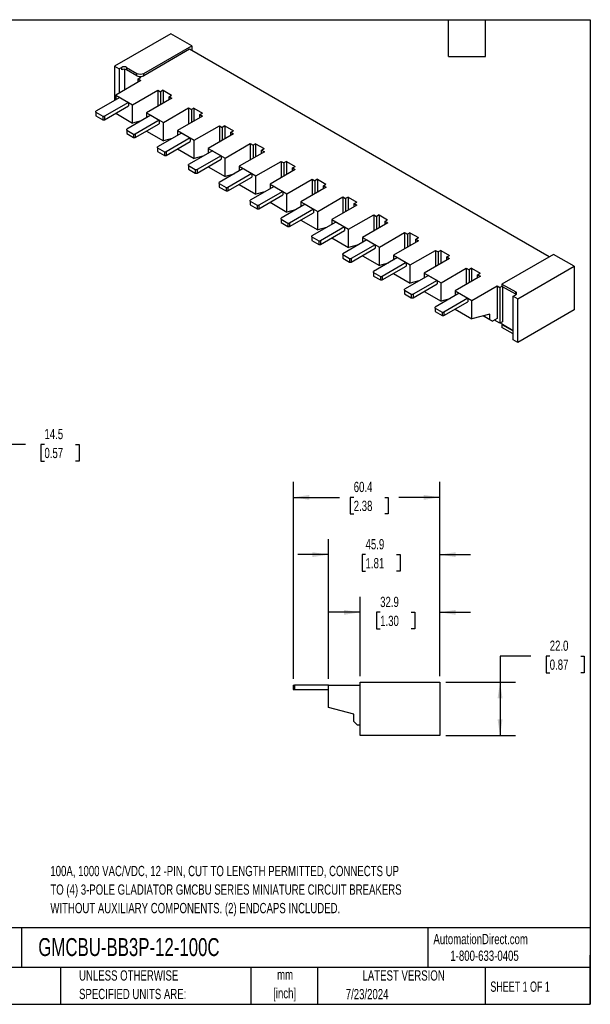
# Model space of a CAD drawing. Header units: millimetres. Extents: x 13 to 546, y 13 to 419.
# Tile 2 of 2: x 311 to 546, y 13 to 419. Entities that reach past the tile are written whole.
import ezdxf

# ---------------------------------------------------------------- set-up
doc = ezdxf.new("R2010")
doc.units = ezdxf.units.MM
doc.header["$LTSCALE"] = 2
doc.layers.add('DIMENSIONS', color=140, linetype='Continuous', lineweight=25)
doc.layers.add('TEXT', color=140, linetype='Continuous', lineweight=25)
doc.styles.add('SLDTEXTSTYLE0', font='TXT', dxfattribs={"width": 0.7})
doc.styles.add('SLDTEXTSTYLE1', font='TXT', dxfattribs={"width": 0.65})
doc.dimstyles.new('SLDDIMSTYLE0', dxfattribs={"dimtxt": 4.316016, "dimasz": 6.604, "dimexe": 0, "dimexo": 0.0625, "dimgap": 1.079004, "dimtad": 0, "dimtih": 1, "dimtoh": 1, "dimrnd": 1e-09, "dimzin": 12, "dimdsep": 46, "dimtxsty": 'SLDTEXTSTYLE0', "dimsah": 1, "dimcen": 0.09, "dimadec": 0, "dimazin": 3, "dimtfac": 1, "dimtofl": 0, "dimtmove": 0, "dimatfit": 3, "dimfxl": 0, "dimfrac": 2, "dimtolj": 1, "dimtzin": 12, "dimarcsym": 0})
doc.dimstyles.new('SLDDIMSTYLE1', dxfattribs={"dimtxt": 4.316016, "dimasz": 6.604, "dimexe": 0, "dimexo": 0.0625, "dimgap": 1.079004, "dimtad": 0, "dimtih": 1, "dimtoh": 1, "dimrnd": 1e-09, "dimzin": 4, "dimdsep": 46, "dimtxsty": 'SLDTEXTSTYLE0', "dimsah": 1, "dimcen": 0.09, "dimadec": 0, "dimazin": 1, "dimtfac": 1, "dimtofl": 0, "dimtmove": 0, "dimatfit": 3, "dimfxl": 0, "dimfrac": 2, "dimtolj": 1, "dimtzin": 12, "dimarcsym": 0})
doc.dimstyles.new('SLDDIMSTYLE2', dxfattribs={"dimtxt": 4.316016, "dimasz": 6.604, "dimexe": 0, "dimexo": 0.0625, "dimgap": 1.079004, "dimtad": 0, "dimtih": 1, "dimtoh": 1, "dimrnd": 1e-09, "dimzin": 12, "dimdsep": 46, "dimtxsty": 'SLDTEXTSTYLE0', "dimsah": 1, "dimcen": 0.09, "dimadec": 0, "dimazin": 3, "dimtfac": 1, "dimtmove": 0, "dimatfit": 0, "dimfxl": 0, "dimfrac": 2, "dimtolj": 1, "dimtzin": 12, "dimarcsym": 0})

# ---------------------------------------------------------------- blocks, each defined once
blk = doc.blocks.new('_D_1')
at = {"layer": 'DIMENSIONS'}
for p, q in [((521.57, 156.41), (508.87, 156.41)), ((508.87, 156.41), (508.87, 145.66)), ((529.36, 156.41), (527.91, 156.41)), ((527.91, 156.41), (527.91, 149.55)), ((542.18, 156.41), (543.63, 156.41)), ((543.63, 156.41), (543.63, 149.55)), ((527.91, 149.55), (529.36, 149.55)), ((543.63, 149.55), (542.18, 149.55)), ((486.55, 145.66), (515.22, 145.66)), ((508.87, 145.66), (508.87, 123.66)), ((486.55, 123.66), (515.22, 123.66))]:
    blk.add_line(p, q, dxfattribs=at)
for points in [[(508.87, 145.66), (507.86, 139.05), (509.89, 139.05)], [(508.87, 123.66), (509.89, 130.26), (507.86, 130.26)]]:
    blk.add_solid(points, dxfattribs=at)
at = {"layer": 'DIMENSIONS', "char_height": 4.233, "attachment_point": 1, "style": 'SLDTEXTSTYLE0'}
for s, insert in [('22.0', (529.36, 162.83)), ('0.87', (529.36, 155.01))]:
    blk.add_mtext(s, dxfattribs=dict(at, insert=insert))
blk = doc.blocks.new('_D_2')
at = {"layer": 'DIMENSIONS'}
for p, q in [((451.11, 148.2), (451.11, 180.84)), ((484.01, 148.2), (484.01, 180.84)), ((451.11, 174.49), (438.41, 174.49)), ((459.42, 174.49), (457.97, 174.49)), ((457.97, 174.49), (457.97, 167.63)), ((472.25, 174.49), (473.7, 174.49)), ((473.7, 174.49), (473.7, 167.63)), ((484.01, 174.49), (496.71, 174.49)), ((457.97, 167.63), (459.42, 167.63)), ((473.7, 167.63), (472.25, 167.63))]:
    blk.add_line(p, q, dxfattribs=at)
for points in [[(451.11, 174.49), (444.5, 175.5), (444.5, 173.47)], [(484.01, 174.49), (490.61, 173.47), (490.61, 175.5)]]:
    blk.add_solid(points, dxfattribs=at)
at = {"layer": 'DIMENSIONS', "char_height": 4.233, "attachment_point": 1, "style": 'SLDTEXTSTYLE0'}
for s, insert in [('32.9', (459.42, 180.91)), ('1.30', (459.42, 173.09))]:
    blk.add_mtext(s, dxfattribs=dict(at, insert=insert))
blk = doc.blocks.new('_D_3')
at = {"layer": 'DIMENSIONS'}
for p, q in [((438.11, 147), (438.11, 204.65)), ((484.01, 148.2), (484.01, 204.65)), ((438.11, 198.3), (425.41, 198.3)), ((453.4, 198.3), (451.95, 198.3)), ((451.95, 198.3), (451.95, 191.44)), ((466.22, 198.3), (467.67, 198.3)), ((467.67, 198.3), (467.67, 191.44)), ((484.01, 198.3), (496.71, 198.3)), ((451.95, 191.44), (453.4, 191.44)), ((467.67, 191.44), (466.22, 191.44))]:
    blk.add_line(p, q, dxfattribs=at)
for points in [[(438.11, 198.3), (431.5, 199.32), (431.5, 197.29)], [(484.01, 198.3), (490.61, 197.29), (490.61, 199.32)]]:
    blk.add_solid(points, dxfattribs=at)
at = {"layer": 'DIMENSIONS', "char_height": 4.233, "attachment_point": 1, "style": 'SLDTEXTSTYLE0'}
for s, insert in [('45.9', (453.4, 204.73)), ('1.81', (453.4, 196.9))]:
    blk.add_mtext(s, dxfattribs=dict(at, insert=insert))
blk = doc.blocks.new('_D_4')
at = {"layer": 'DIMENSIONS'}
for p, q in [((423.61, 146.99), (423.61, 228.29)), ((484.01, 148.2), (484.01, 228.29)), ((423.61, 221.94), (442.66, 221.94)), ((448.51, 221.94), (447.06, 221.94)), ((447.06, 221.94), (447.06, 215.08)), ((461.33, 221.94), (462.78, 221.94)), ((462.78, 221.94), (462.78, 215.08)), ((484.01, 221.94), (467.18, 221.94)), ((447.06, 215.08), (448.51, 215.08)), ((462.78, 215.08), (461.33, 215.08))]:
    blk.add_line(p, q, dxfattribs=at)
for points in [[(423.61, 221.94), (430.21, 220.92), (430.21, 222.95)], [(484.01, 221.94), (477.4, 222.95), (477.4, 220.92)]]:
    blk.add_solid(points, dxfattribs=at)
at = {"layer": 'DIMENSIONS', "char_height": 4.233, "attachment_point": 1, "style": 'SLDTEXTSTYLE0'}
for s, insert in [('60.4', (448.51, 228.36)), ('2.38', (448.51, 220.53))]:
    blk.add_mtext(s, dxfattribs=dict(at, insert=insert))
blk = doc.blocks.new('_D_5')
at = {"layer": 'DIMENSIONS'}
for p, q in [((300.47, 272.76), (300.47, 285.46)), ((276.31, 272.76), (306.82, 272.76)), ((273.41, 258.26), (306.82, 258.26)), ((300.47, 243.78), (300.47, 258.26)), ((313.17, 243.78), (300.47, 243.78)), ((320.95, 243.78), (319.5, 243.78)), ((319.5, 243.78), (319.5, 236.92)), ((333.78, 243.78), (335.23, 243.78)), ((335.23, 243.78), (335.23, 236.92)), ((319.5, 236.92), (320.95, 236.92)), ((335.23, 236.92), (333.78, 236.92))]:
    blk.add_line(p, q, dxfattribs=at)
for points in [[(300.47, 272.76), (301.48, 279.37), (299.45, 279.37)], [(300.47, 258.26), (299.45, 251.66), (301.48, 251.66)]]:
    blk.add_solid(points, dxfattribs=at)
at = {"layer": 'DIMENSIONS', "char_height": 4.233, "attachment_point": 1, "style": 'SLDTEXTSTYLE0'}
for s, insert in [('14.5', (320.95, 250.2)), ('0.57', (320.95, 242.38))]:
    blk.add_mtext(s, dxfattribs=dict(at, insert=insert))

msp = doc.modelspace()

# ---------------------------------------------------------------- linework, layer by layer
for p, q in [((373.127, 413.318), (349.864, 399.888)), ((381.683, 408.379), (373.127, 413.318)), ((361.884, 396.949), (381.683, 408.379)), ((380.835, 406.909), (361.884, 395.969)), ((529.186, 321.268), (380.835, 406.909)), ((381.683, 408.379), (381.683, 406.419)), ((349.864, 399.888), (351.773, 398.786)), ((349.864, 399.888), (349.864, 385.756)), ((352.834, 399.398), (351.773, 398.786)), ((351.773, 398.786), (351.773, 388.825)), ((352.834, 398.418), (352.834, 399.398)), ((354.036, 398.646), (354.036, 390.132)), ((354.813, 399.398), (359.056, 396.949)), ((354.813, 399.398), (354.813, 398.418)), ((359.056, 395.969), (354.813, 398.418)), ((359.056, 395.969), (359.056, 396.949)), ((359.622, 394.663), (360.682, 395.275)), ((359.622, 394.663), (360.753, 394.01)), ((359.622, 393.357), (359.622, 394.663)), ((360.013, 395.661), (360.682, 395.275)), ((361.884, 395.969), (361.884, 396.949)), ((360.753, 394.01), (350.359, 388.009)), ((352.056, 387.021), (342.156, 381.306)), ((350.359, 388.009), (357.288, 384.009)), ((350.359, 388.009), (350.359, 386.042)), ((352.056, 387.021), (355.591, 384.98)), ((357.288, 384.009), (367.683, 390.009)), ((373.481, 386.662), (363.087, 380.661)), ((367.683, 390.009), (368.814, 389.356)), ((367.683, 390.009), (367.683, 383.315)), ((369.875, 389.968), (368.814, 389.356)), ((368.814, 389.356), (368.814, 383.968)), ((369.875, 389.968), (373.41, 387.927)), ((369.875, 389.968), (369.875, 384.58)), ((372.35, 387.315), (373.41, 387.927)), ((372.35, 387.315), (373.481, 386.662)), ((372.35, 386.009), (372.35, 387.315)), ((355.591, 384.98), (345.692, 379.265)), ((345.692, 377.795), (355.591, 383.51)), ((355.591, 384.98), (355.591, 383.51)), ((357.288, 376.456), (357.288, 384.009)), ((370.016, 376.661), (380.411, 382.662)), ((380.411, 382.662), (381.542, 382.008)), ((380.411, 382.662), (380.411, 375.967)), ((382.603, 382.621), (381.542, 382.008)), ((382.603, 382.621), (386.138, 380.58)), ((382.603, 382.621), (382.603, 377.232)), ((342.156, 380.898), (342.156, 381.306)), ((342.156, 380.898), (344.984, 379.265)), ((342.156, 380.898), (342.156, 379.428)), ((342.156, 379.428), (344.984, 377.795)), ((344.984, 379.265), (344.984, 377.795)), ((344.984, 379.265), (345.692, 379.265)), ((345.692, 379.265), (345.692, 377.795)), ((350.359, 380.49), (350.359, 380.456)), ((350.359, 380.456), (357.288, 376.456)), ((364.784, 379.674), (354.884, 373.959)), ((363.087, 380.661), (370.016, 376.661)), ((363.087, 380.661), (363.087, 378.694)), ((364.784, 379.674), (368.319, 377.633)), ((386.209, 379.314), (375.814, 373.314)), ((381.542, 382.008), (381.542, 376.62)), ((385.078, 379.967), (386.138, 380.58)), ((385.078, 379.967), (386.209, 379.314)), ((385.078, 378.661), (385.078, 379.967)), ((344.984, 377.795), (345.692, 377.795)), ((354.884, 373.55), (354.884, 373.959)), ((360.873, 377.416), (357.288, 376.456)), ((368.319, 377.633), (358.42, 371.918)), ((358.42, 370.448), (368.319, 376.163)), ((368.319, 377.633), (368.319, 376.163)), ((370.016, 369.108), (370.016, 376.661)), ((382.744, 369.313), (393.139, 375.314)), ((393.139, 375.314), (394.27, 374.661)), ((393.139, 375.314), (393.139, 368.619)), ((395.331, 375.273), (394.27, 374.661)), ((394.27, 374.661), (394.27, 369.273)), ((395.331, 375.273), (398.866, 373.232)), ((395.331, 375.273), (395.331, 369.885)), ((354.884, 373.55), (357.712, 371.918)), ((354.884, 373.55), (354.884, 372.081)), ((354.884, 372.081), (357.712, 370.448)), ((357.712, 371.918), (357.712, 370.448)), ((357.712, 371.918), (358.42, 371.918)), ((357.712, 370.448), (358.42, 370.448)), ((358.42, 371.918), (358.42, 370.448)), ((363.087, 373.142), (363.087, 373.108)), ((363.087, 373.108), (370.016, 369.108)), ((377.512, 372.326), (367.612, 366.611)), ((373.601, 370.068), (370.016, 369.108)), ((381.047, 370.285), (371.147, 364.57)), ((375.814, 373.314), (382.744, 369.313)), ((375.814, 373.314), (375.814, 371.346)), ((377.512, 372.326), (381.047, 370.285)), ((381.047, 370.285), (381.047, 368.815)), ((398.937, 371.967), (388.542, 365.966)), ((397.806, 372.62), (398.866, 373.232)), ((397.806, 372.62), (398.937, 371.967)), ((397.806, 371.314), (397.806, 372.62)), ((367.612, 366.203), (367.612, 366.611)), ((367.612, 366.203), (370.44, 364.57)), ((367.612, 366.203), (367.612, 364.733)), ((371.147, 363.1), (381.047, 368.815)), ((375.814, 365.794), (375.814, 365.761)), ((375.814, 365.761), (382.744, 361.76)), ((382.744, 361.76), (382.744, 369.313)), ((388.542, 365.966), (395.472, 361.966)), ((388.542, 365.966), (388.542, 363.999)), ((395.472, 361.966), (405.867, 367.966)), ((405.867, 367.966), (406.998, 367.313)), ((405.867, 367.966), (405.867, 361.272)), ((408.059, 367.925), (406.998, 367.313)), ((406.998, 367.313), (406.998, 361.925)), ((408.059, 367.925), (411.594, 365.884)), ((408.059, 367.925), (408.059, 362.537)), ((410.533, 365.272), (411.594, 365.884)), ((367.612, 364.733), (370.44, 363.1)), ((370.44, 364.57), (370.44, 363.1)), ((370.44, 364.57), (371.147, 364.57)), ((370.44, 363.1), (371.147, 363.1)), ((371.147, 364.57), (371.147, 363.1)), ((390.239, 364.978), (380.34, 359.263)), ((386.329, 362.72), (382.744, 361.76)), ((393.775, 362.937), (383.875, 357.222)), ((390.239, 364.978), (393.775, 362.937)), ((393.775, 362.937), (393.775, 361.467)), ((395.472, 354.413), (395.472, 361.966)), ((411.665, 364.619), (401.27, 358.618)), ((410.533, 365.272), (411.665, 364.619)), ((410.533, 363.966), (410.533, 365.272)), ((380.34, 358.855), (380.34, 359.263)), ((380.34, 358.855), (383.168, 357.222)), ((380.34, 358.855), (380.34, 357.385)), ((383.875, 355.752), (393.775, 361.467)), ((388.542, 358.447), (388.542, 358.413)), ((388.542, 358.413), (395.472, 354.413)), ((401.27, 358.618), (408.2, 354.618)), ((401.27, 358.618), (401.27, 356.651)), ((408.2, 354.618), (418.594, 360.619)), ((418.594, 360.619), (419.726, 359.965)), ((418.594, 360.619), (418.594, 353.924)), ((420.786, 360.578), (419.726, 359.965)), ((419.726, 359.965), (419.726, 354.577)), ((420.786, 360.578), (424.322, 358.537)), ((420.786, 360.578), (420.786, 355.189)), ((423.261, 357.924), (424.322, 358.537)), ((423.261, 357.924), (424.393, 357.271)), ((423.261, 356.618), (423.261, 357.924)), ((380.34, 357.385), (383.168, 355.752)), ((383.168, 357.222), (383.168, 355.752)), ((383.168, 357.222), (383.875, 357.222)), ((383.168, 355.752), (383.875, 355.752)), ((383.875, 357.222), (383.875, 355.752)), ((402.967, 357.631), (393.068, 351.916)), ((399.056, 355.373), (395.472, 354.413)), ((406.503, 355.59), (396.603, 349.875)), ((396.603, 348.405), (406.503, 354.12)), ((402.967, 357.631), (406.503, 355.59)), ((406.503, 355.59), (406.503, 354.12)), ((408.2, 347.065), (408.2, 354.618)), ((424.393, 357.271), (413.998, 351.271)), ((393.068, 351.507), (393.068, 351.916)), ((393.068, 351.507), (395.896, 349.875)), ((393.068, 351.507), (393.068, 350.038)), ((393.068, 350.038), (395.896, 348.405)), ((395.896, 349.875), (395.896, 348.405)), ((395.896, 349.875), (396.603, 349.875)), ((396.603, 349.875), (396.603, 348.405)), ((401.27, 351.099), (401.27, 351.065)), ((401.27, 351.065), (408.2, 347.065)), ((415.695, 350.283), (405.796, 344.568)), ((413.998, 351.271), (420.928, 347.27)), ((413.998, 351.271), (413.998, 349.303)), ((415.695, 350.283), (419.231, 348.242)), ((420.928, 347.27), (431.322, 353.271)), ((437.121, 349.924), (426.726, 343.923)), ((431.322, 353.271), (432.454, 352.618)), ((431.322, 353.271), (431.322, 346.576)), ((433.514, 353.23), (432.454, 352.618)), ((432.454, 352.618), (432.454, 347.229)), ((433.514, 353.23), (437.05, 351.189)), ((433.514, 353.23), (433.514, 347.842)), ((435.989, 350.577), (437.05, 351.189)), ((435.989, 350.577), (437.121, 349.924)), ((435.989, 349.271), (435.989, 350.577)), ((395.896, 348.405), (396.603, 348.405)), ((411.784, 348.025), (408.2, 347.065)), ((419.231, 348.242), (409.331, 342.527)), ((409.331, 341.057), (419.231, 346.772)), ((419.231, 348.242), (419.231, 346.772)), ((420.928, 339.717), (420.928, 347.27)), ((433.656, 339.923), (444.05, 345.923)), ((444.05, 345.923), (445.182, 345.27)), ((444.05, 345.923), (444.05, 339.229)), ((446.242, 345.882), (445.182, 345.27)), ((446.242, 345.882), (449.778, 343.841)), ((446.242, 345.882), (446.242, 340.494)), ((405.796, 344.16), (405.796, 344.568)), ((405.796, 344.16), (408.624, 342.527)), ((405.796, 344.16), (405.796, 342.69)), ((405.796, 342.69), (408.624, 341.057)), ((408.624, 342.527), (408.624, 341.057)), ((408.624, 342.527), (409.331, 342.527)), ((409.331, 342.527), (409.331, 341.057)), ((413.998, 343.751), (413.998, 343.718)), ((413.998, 343.718), (420.928, 339.717)), ((428.423, 342.935), (418.524, 337.22)), ((426.726, 343.923), (433.656, 339.923)), ((426.726, 343.923), (426.726, 341.955)), ((428.423, 342.935), (431.959, 340.894)), ((449.849, 342.576), (439.454, 336.575)), ((445.182, 345.27), (445.182, 339.882)), ((448.717, 343.229), (449.778, 343.841)), ((448.717, 343.229), (449.849, 342.576)), ((448.717, 341.923), (448.717, 343.229)), ((408.624, 341.057), (409.331, 341.057)), ((424.512, 340.677), (420.928, 339.717)), ((431.959, 340.894), (422.059, 335.179)), ((422.059, 333.709), (431.959, 339.424)), ((431.959, 340.894), (431.959, 339.424)), ((433.656, 332.37), (433.656, 339.923)), ((446.384, 332.575), (456.778, 338.576)), ((456.778, 338.576), (457.91, 337.922)), ((456.778, 338.576), (456.778, 331.881)), ((458.97, 338.535), (457.91, 337.922)), ((457.91, 337.922), (457.91, 332.534)), ((458.97, 338.535), (462.506, 336.494)), ((458.97, 338.535), (458.97, 333.146)), ((418.524, 336.812), (418.524, 337.22)), ((418.524, 336.812), (421.352, 335.179)), ((418.524, 336.812), (418.524, 335.342)), ((418.524, 335.342), (421.352, 333.709)), ((421.352, 335.179), (421.352, 333.709)), ((421.352, 335.179), (422.059, 335.179)), ((421.352, 333.709), (422.059, 333.709)), ((422.059, 335.179), (422.059, 333.709)), ((426.726, 336.404), (426.726, 336.37)), ((426.726, 336.37), (433.656, 332.37)), ((441.151, 335.588), (431.251, 329.873)), ((437.24, 333.33), (433.656, 332.37)), ((444.687, 333.546), (434.787, 327.832)), ((439.454, 336.575), (446.384, 332.575)), ((439.454, 336.575), (439.454, 334.608)), ((441.151, 335.588), (444.687, 333.546)), ((444.687, 333.546), (444.687, 332.077)), ((462.576, 335.228), (452.182, 329.228)), ((461.445, 335.881), (462.506, 336.494)), ((461.445, 335.881), (462.576, 335.228)), ((461.445, 334.575), (461.445, 335.881)), ((431.251, 329.464), (431.251, 329.873)), ((431.251, 329.464), (434.08, 327.832)), ((431.251, 329.464), (431.251, 327.995)), ((434.787, 326.362), (444.687, 332.077)), ((446.384, 325.022), (446.384, 332.575)), ((452.182, 329.228), (459.112, 325.227)), ((452.182, 329.228), (452.182, 327.26)), ((459.112, 325.227), (469.506, 331.228)), ((469.506, 331.228), (470.638, 330.575)), ((469.506, 331.228), (469.506, 324.533)), ((471.698, 331.187), (470.638, 330.575)), ((470.638, 330.575), (470.638, 325.186)), ((471.698, 331.187), (475.234, 329.146)), ((471.698, 331.187), (471.698, 325.799)), ((431.251, 327.995), (434.08, 326.362)), ((434.08, 327.832), (434.08, 326.362)), ((434.08, 327.832), (434.787, 327.832)), ((434.08, 326.362), (434.787, 326.362)), ((434.787, 327.832), (434.787, 326.362)), ((439.454, 329.056), (439.454, 329.022)), ((439.454, 329.022), (446.384, 325.022)), ((453.879, 328.24), (443.979, 322.525)), ((449.968, 325.982), (446.384, 325.022)), ((457.415, 326.199), (447.515, 320.484)), ((453.879, 328.24), (457.415, 326.199)), ((457.415, 326.199), (457.415, 324.729)), ((459.112, 317.674), (459.112, 325.227)), ((475.304, 327.881), (464.91, 321.88)), ((474.173, 328.534), (475.234, 329.146)), ((474.173, 328.534), (475.304, 327.881)), ((474.173, 327.227), (474.173, 328.534)), ((443.979, 322.117), (443.979, 322.525)), ((443.979, 322.117), (446.808, 320.484)), ((443.979, 322.117), (443.979, 320.647)), ((447.515, 319.014), (457.415, 324.729)), ((452.182, 321.708), (452.182, 321.675)), ((452.182, 321.675), (459.112, 317.674)), ((464.91, 321.88), (471.84, 317.88)), ((464.91, 321.88), (464.91, 319.912)), ((471.84, 317.88), (482.234, 323.88)), ((482.234, 323.88), (483.365, 323.227)), ((482.234, 323.88), (482.234, 317.186)), ((484.426, 323.839), (483.365, 323.227)), ((483.365, 323.227), (483.365, 317.839)), ((484.426, 323.839), (487.962, 321.798)), ((484.426, 323.839), (484.426, 318.451)), ((486.901, 321.186), (487.962, 321.798)), ((486.901, 321.186), (488.032, 320.533)), ((486.901, 319.88), (486.901, 321.186)), ((530.883, 322.248), (509.67, 310.001)), ((539.439, 317.308), (530.883, 322.248)), ((443.979, 320.647), (446.808, 319.014)), ((446.808, 320.484), (446.808, 319.014)), ((446.808, 320.484), (447.515, 320.484)), ((446.808, 319.014), (447.515, 319.014)), ((447.515, 320.484), (447.515, 319.014)), ((466.607, 320.892), (456.707, 315.177)), ((462.696, 318.634), (459.112, 317.674)), ((470.143, 318.851), (460.243, 313.136)), ((460.243, 311.666), (470.143, 317.381)), ((466.607, 320.892), (470.143, 318.851)), ((470.143, 318.851), (470.143, 317.381)), ((471.84, 310.327), (471.84, 317.88)), ((488.032, 320.533), (477.638, 314.532)), ((516.175, 303.878), (539.439, 317.308)), ((539.439, 317.308), (539.439, 299.344)), ((456.707, 314.769), (456.707, 315.177)), ((456.707, 314.769), (459.536, 313.136)), ((456.707, 314.769), (456.707, 313.299)), ((456.707, 313.299), (459.536, 311.666)), ((459.536, 313.136), (459.536, 311.666)), ((459.536, 313.136), (460.243, 313.136)), ((460.243, 313.136), (460.243, 311.666)), ((464.91, 314.361), (464.91, 314.327)), ((464.91, 314.327), (471.84, 310.327)), ((479.335, 313.544), (469.435, 307.83)), ((477.638, 314.532), (484.568, 310.532)), ((477.638, 314.532), (477.638, 312.565)), ((479.335, 313.544), (482.87, 311.503)), ((484.568, 310.532), (494.962, 316.533)), ((500.76, 313.185), (490.366, 307.185)), ((494.962, 316.533), (496.093, 315.879)), ((494.962, 316.533), (494.962, 309.838)), ((497.154, 316.492), (496.093, 315.879)), ((496.093, 315.879), (496.093, 310.491)), ((497.154, 316.492), (500.69, 314.451)), ((497.154, 316.492), (497.154, 311.103)), ((499.629, 313.838), (500.69, 314.451)), ((499.629, 313.838), (500.76, 313.185)), ((499.629, 312.532), (499.629, 313.838)), ((459.536, 311.666), (460.243, 311.666)), ((475.424, 311.287), (471.84, 310.327)), ((482.87, 311.503), (472.971, 305.789)), ((472.971, 304.319), (482.87, 310.034)), ((482.87, 311.503), (482.87, 310.034)), ((484.568, 302.979), (484.568, 310.532)), ((497.295, 303.184), (507.69, 309.185)), ((507.69, 309.185), (508.821, 308.532)), ((507.69, 309.185), (507.69, 295.712)), ((509.67, 309.022), (508.821, 308.532)), ((509.67, 310.001), (515.327, 306.736)), ((509.67, 310.001), (509.67, 309.022)), ((515.327, 305.756), (509.67, 309.022)), ((509.882, 309.144), (509.882, 294.446)), ((469.435, 307.421), (469.435, 307.83)), ((469.435, 307.421), (472.264, 305.789)), ((469.435, 307.421), (469.435, 305.952)), ((469.435, 305.952), (472.264, 304.319)), ((472.264, 305.789), (472.264, 304.319)), ((472.264, 305.789), (472.971, 305.789)), ((472.971, 305.789), (472.971, 304.319)), ((477.638, 307.013), (477.638, 306.979)), ((477.638, 306.979), (484.568, 302.979)), ((492.063, 306.197), (482.163, 300.482)), ((490.366, 307.185), (497.295, 303.184)), ((490.366, 307.185), (490.366, 305.217)), ((492.063, 306.197), (495.598, 304.156)), ((508.821, 308.532), (508.821, 293.834)), ((514.266, 304.981), (515.327, 305.593)), ((514.266, 304.981), (516.175, 303.878)), ((514.266, 287.017), (514.266, 304.981)), ((515.327, 305.756), (515.327, 306.736)), ((515.45, 305.674), (515.327, 305.756)), ((472.264, 304.319), (472.971, 304.319)), ((488.152, 303.939), (484.568, 302.979)), ((495.598, 304.156), (485.699, 298.441)), ((485.699, 296.971), (495.598, 302.686)), ((495.598, 304.156), (495.598, 302.686)), ((497.295, 295.631), (497.295, 303.184)), ((516.175, 285.914), (516.175, 303.878)), ((482.163, 300.074), (482.163, 300.482)), ((482.163, 300.074), (484.992, 298.441)), ((482.163, 300.074), (482.163, 298.604)), ((482.163, 298.604), (484.992, 296.971)), ((484.992, 298.441), (484.992, 296.971)), ((484.992, 298.441), (485.699, 298.441)), ((484.992, 296.971), (485.699, 296.971)), ((485.699, 298.441), (485.699, 296.971)), ((490.366, 299.665), (490.366, 299.632)), ((490.366, 299.632), (497.295, 295.631)), ((504.72, 297.62), (497.295, 295.631)), ((504.72, 295.222), (501.883, 296.86)), ((501.883, 296.86), (505.781, 294.61)), ((504.72, 295.222), (504.72, 297.62)), ((539.439, 299.344), (516.175, 285.914)), ((505.781, 294.61), (504.72, 295.222)), ((507.69, 295.712), (505.781, 294.61)), ((508.821, 293.834), (506.629, 295.1)), ((509.882, 294.446), (508.821, 293.834)), ((508.963, 293.916), (509.882, 293.385)), ((509.882, 293.385), (509.67, 293.262)), ((509.67, 293.262), (514.266, 290.609)), ((509.67, 293.262), (509.67, 292.038)), ((509.882, 293.385), (514.266, 290.854)), ((514.266, 289.384), (509.67, 292.038)), ((516.175, 285.914), (514.266, 287.017)), ((423.608, 144.446), (423.608, 142.646)), ((423.608, 144.446), (424.108, 144.446)), ((423.608, 142.646), (424.108, 142.646)), ((424.108, 144.446), (424.108, 142.646)), ((438.108, 144.446), (424.108, 144.446)), ((424.108, 142.646), (438.108, 142.646)), ((438.108, 135.206), (438.108, 144.456)), ((438.108, 144.456), (451.108, 144.456)), ((451.108, 123.656), (451.108, 145.656)), ((451.108, 145.656), (484.008, 145.656)), ((484.008, 145.656), (484.008, 123.656)), ((448.608, 132.392), (438.108, 135.206)), ((448.608, 129.456), (448.608, 132.392)), ((450.108, 127.956), (448.608, 129.456)), ((451.108, 127.956), (450.108, 127.956)), ((484.008, 123.656), (451.108, 123.656))]:
    msp.add_line(p, q)
for centre, radius, start, end in [((353.823, 397.488), 2.152, 62.60967, 117.39033), ((353.823, 396.508), 2.152, 62.60967, 117.39033), ((360.47, 399.678), 3.074, 242.60967, 297.39033), ((360.328, 398.284), 2.642, 241.21327, 263.15283), ((360.478, 398.68), 3.054, 261.24714, 297.42259), ((515.11, 306.164), 0.611, 290.78342, 69.21658)]:
    msp.add_arc(centre, radius, start, end)
at = {"layer": 'TEXT'}
for p, q in [((12.7, 419.1), (546.1, 419.1)), ((487.68, 403.86), (487.68, 419.1)), ((502.92, 403.86), (502.92, 419.1)), ((546.1, 419.1), (546.1, 12.7)), ((487.68, 403.86), (502.92, 403.86)), ((546.1, 44.252), (12.7, 44.252)), ((311.518, 44.252), (311.518, 27.94)), ((479.151, 44.252), (479.151, 27.94)), ((546.1, 12.7), (546.1, 33.02)), ((546.1, 27.94), (12.7, 27.94)), ((327.56, 27.94), (327.56, 12.7)), ((406.049, 27.94), (406.049, 12.7)), ((433.624, 27.94), (433.624, 12.7)), ((502.697, 27.94), (502.697, 12.7)), ((12.7, 12.7), (546.1, 12.7))]:
    msp.add_line(p, q, dxfattribs=at)

# ---------------------------------------------------------------- texts
for s, insert, char_height, attachment_point, style in [('100A, 1000 VAC/VDC, 12 -PIN, CUT TO LENGTH PERMITTED, CONNECTS UP', (323.393, 69.828), 4.23333, 1, 'SLDTEXTSTYLE0'), ('TO (4) 3-POLE GLADIATOR GMCBU SERIES MINIATURE CIRCUIT BREAKERS', (323.393, 62.183), 4.23333, 1, 'SLDTEXTSTYLE0'), ('WITHOUT AUXILIARY COMPONENTS. (2) ENDCAPS INCLUDED.', (323.393, 54.539), 4.23333, 1, 'SLDTEXTSTYLE0'), ('AutomationDirect.com', (481.39, 41.753), 4.23333, 1, 'SLDTEXTSTYLE0'), ('GMCBU-BB3P-12-100C', (318.415, 40.03), 7.40833, 1, 'SLDTEXTSTYLE0'), ('1-800-633-0405', (488.383, 34.874), 4.23333, 1, 'SLDTEXTSTYLE0'), ('UNLESS OTHERWISE', (335.216, 26.723), 4.23333, 1, 'SLDTEXTSTYLE0'), ('mm', (420.198, 27.038), 4.2333, 2, 'SLDTEXTSTYLE0'), ('LATEST VERSION', (469.104, 26.728), 4.23333, 2, 'SLDTEXTSTYLE0'), ('SHEET 1 OF 1', (504.883, 22.103), 4.23333, 1, 'SLDTEXTSTYLE1'), ('SPECIFIED UNITS ARE:', (335.216, 19.078), 4.23333, 1, 'SLDTEXTSTYLE0'), ('[inch]', (420.03, 19.394), 4.2333, 2, 'SLDTEXTSTYLE0'), ('7/23/2024', (445.226, 19.017), 4.2333, 1, 'SLDTEXTSTYLE0')]:
    msp.add_mtext(s, dxfattribs=dict(at, insert=insert, char_height=char_height, attachment_point=attachment_point, style=style))

# ---------------------------------------------------------------- dimensions: what is measured, and where the dimension line sits
at = {"layer": 'DIMENSIONS'}
for base, p1, p2, angle, dimstyle, picture, middle in [((300.469, 258.263), (273.775, 272.763), (270.875, 258.263), 90, 'SLDDIMSTYLE2', '_D_5', (300.469, 243.781)), ((423.608, 221.935), (484.008, 145.656), (423.608, 144.446), 0, 'SLDDIMSTYLE0', '_D_4', (454.921, 221.935)), ((438.108, 198.303), (484.008, 145.656), (438.108, 144.456), 0, 'SLDDIMSTYLE2', '_D_3', (459.809, 198.303)), ((451.108, 174.488), (484.008, 145.656), (451.108, 145.656), 0, 'SLDDIMSTYLE2', '_D_2', (465.835, 174.488)), ((508.874, 123.656), (484.008, 145.656), (484.008, 123.656), 90, 'SLDDIMSTYLE1', '_D_1', (508.874, 156.412))]:
    dim = msp.add_linear_dim(base=base, p1=p1, p2=p2, angle=angle, dimstyle=dimstyle, dxfattribs=at)
    dim.commit()
    dim.dimension.update_dxf_attribs({"geometry": picture, "text_midpoint": middle, "dimtype": 160})

doc.saveas('drawing.dxf')
